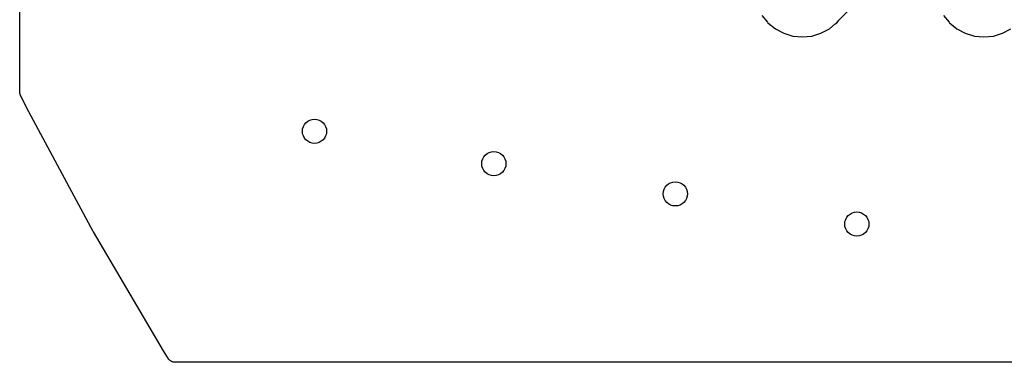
# Model space of a CAD drawing. Extents: x 59.7 to 90.8, y -72.3 to -46.6.
# Tile 1 of 10: x 59.7 to 75.9, y -72.3 to -66.6. Entities that reach past the tile are written whole.
import ezdxf

# ---------------------------------------------------------------- set-up
doc = ezdxf.new("R2010")
doc.units = 0
doc.header["$MEASUREMENT"] = 0
doc.layers.add('BLACK', color=7, linetype='CONTINUOUS')

msp = doc.modelspace()

# ---------------------------------------------------------------- linework, layer by layer
at = {"layer": 'BLACK', "linetype": 'CONTINUOUS'}
for p, q in [((59.6624, -67.8097), (59.6624, -58.527)), ((73.1979, -66.6335), (73.5979, -66.2335)), ((71.9316, -66.5466), (72.0261, -66.6618)), ((74.9316, -66.5466), (75.0261, -66.6618)), ((72.0261, -66.6618), (72.0261, -66.6618)), ((72.0261, -66.6618), (72.0316, -66.6684)), ((72.0316, -66.6684), (72.1534, -66.7684)), ((73.0466, -66.7684), (73.1427, -66.6895)), ((73.1427, -66.6895), (73.1684, -66.6684)), ((73.1427, -66.6895), (73.1427, -66.6895)), ((73.1684, -66.6684), (73.1895, -66.6427)), ((73.1895, -66.6427), (73.1906, -66.6414)), ((73.1906, -66.6414), (73.1945, -66.6376)), ((73.1945, -66.6376), (73.1979, -66.6335)), ((75.0261, -66.6618), (75.0261, -66.6618)), ((75.0261, -66.6618), (75.0316, -66.6684)), ((75.0316, -66.6684), (75.1534, -66.7684)), ((72.1534, -66.7684), (72.2924, -66.8427)), ((72.2924, -66.8427), (72.4432, -66.8884)), ((72.4432, -66.8884), (72.6, -66.9039)), ((72.6, -66.9039), (72.7568, -66.8884)), ((72.7568, -66.8884), (72.9076, -66.8427)), ((72.9076, -66.8427), (73.0466, -66.7684)), ((75.1534, -66.7684), (75.2924, -66.8427)), ((75.2924, -66.8427), (75.4432, -66.8884)), ((75.4432, -66.8884), (75.6, -66.9039)), ((75.6, -66.9039), (75.7568, -66.8884)), ((75.7568, -66.8884), (75.9076, -66.8427)), ((75.9076, -66.8427), (76.0466, -66.7684)), ((59.6627, -67.8131), (59.6624, -67.8097)), ((59.6626, -67.8166), (59.6627, -67.8131)), ((59.6639, -67.8255), (59.6626, -67.8166)), ((59.6648, -67.8344), (59.6639, -67.8255)), ((59.6658, -67.8377), (59.6648, -67.8344)), ((59.6663, -67.8411), (59.6658, -67.8377)), ((59.6694, -67.8495), (59.6663, -67.8411)), ((59.672, -67.8581), (59.6694, -67.8495)), ((59.6736, -67.8611), (59.672, -67.8581)), ((59.6748, -67.8644), (59.6736, -67.8611)), ((59.6755, -67.866), (59.6748, -67.8644)), ((59.8098, -68.1375), (59.6755, -67.866)), ((59.8105, -68.1386), (59.8098, -68.1375)), ((59.811, -68.1398), (59.8105, -68.1386)), ((59.8118, -68.1414), (59.811, -68.1398)), ((60.8776, -70.1227), (59.8118, -68.1414)), ((60.8785, -70.124), (60.8776, -70.1227)), ((60.8791, -70.1254), (60.8785, -70.124)), ((60.88, -70.1269), (60.8791, -70.1254)), ((62.0381, -72.0944), (60.88, -70.1269)), ((62.0387, -72.0953), (62.0381, -72.0944)), ((62.0391, -72.0962), (62.0387, -72.0953)), ((62.0401, -72.0977), (62.0391, -72.0962)), ((62.122, -72.2279), (62.0401, -72.0977)), ((62.1227, -72.2287), (62.122, -72.2279)), ((62.1232, -72.2297), (62.1227, -72.2287)), ((62.1303, -72.2385), (62.1232, -72.2297)), ((62.1372, -72.2474), (62.1303, -72.2385)), ((62.1381, -72.2482), (62.1372, -72.2474)), ((62.1388, -72.2491), (62.1381, -72.2482)), ((62.1474, -72.2563), (62.1388, -72.2491)), ((62.1559, -72.2637), (62.1474, -72.2563)), ((62.1569, -72.2643), (62.1559, -72.2637)), ((62.1577, -72.265), (62.1569, -72.2643)), ((62.1676, -72.2704), (62.1577, -72.265)), ((62.1774, -72.276), (62.1676, -72.2704)), ((62.1785, -72.2764), (62.1774, -72.276)), ((62.1795, -72.2769), (62.1785, -72.2764)), ((62.1902, -72.2803), (62.1795, -72.2769)), ((62.2009, -72.2839), (62.1902, -72.2803)), ((62.202, -72.2841), (62.2009, -72.2839)), ((62.2031, -72.2844), (62.202, -72.2841)), ((62.2143, -72.2857), (62.2031, -72.2844)), ((62.2255, -72.2871), (62.2143, -72.2857)), ((62.2266, -72.2871), (62.2255, -72.2871)), ((62.2277, -72.2872), (62.2266, -72.2871)), ((62.2295, -72.2872), (62.2277, -72.2872)), ((88.268, -72.2872), (62.2295, -72.2872))]:
    msp.add_line(p, q, dxfattribs=at)
at = {"layer": 'BLACK'}
for centre in [(64.5354, -68.4646), (67.5, -69), (70.5, -69.5), (73.5, -70)]:
    msp.add_circle(centre, 0.2, dxfattribs=at)

doc.saveas('drawing.dxf')
